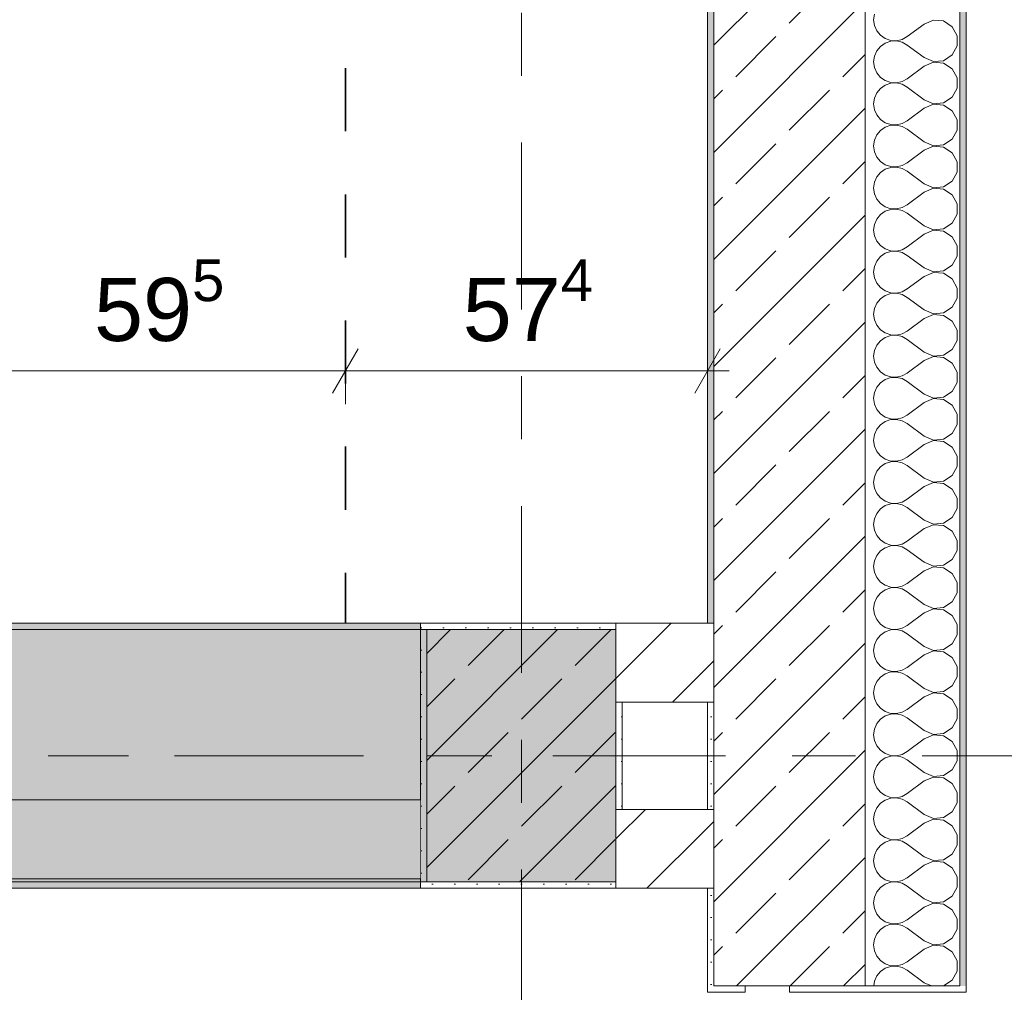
# Model space of a CAD drawing. Header units: metres. Extents: x -3.6 to 84.5, y -11 to 16.8.
# Tile 215 of 225: x 60.9 to 62.5, y 7.9 to 9.5. Entities that reach past the tile are written whole.
import ezdxf

# ---------------------------------------------------------------- set-up
doc = ezdxf.new("R2010")
doc.units = ezdxf.units.M
doc.header["$MEASUREMENT"] = 0
for name, pattern in [('Achse', [0.2, 0.1, -0.05, 0, -0.05]), ('Strichlinie doppelt', [0.546806, 0.264583, -0.105833, 0.070556, -0.105833]), ('Wipeout_Contour', [1, 0, -1])]:
    doc.linetypes.add(name, pattern=pattern)
for name, color, linetype in [('155 - Bemaßung_ Beschriftung.Ausbau - Deckenelemente', 7, 'Continuous'), ('451 - Universal.Achsen Raster', 7, 'Continuous'), ('604 - Struktur.Wand Aussen', 7, 'Continuous'), ('605 - Struktur.Wand Innen', 7, 'Continuous'), ('607 - Struktur.Stütze', 7, 'Continuous'), ('608 - Struktur.Träger', 7, 'Continuous')]:
    doc.layers.add(name, color=color, linetype=linetype)
doc.styles.add('ERSTELLTER_STIL_2', font='txt')
doc.dimstyles.new('ERSTELLTER_STIL__1', dxfattribs={"dimtxt": 0.1, "dimasz": 0.0532, "dimexe": 0.18, "dimexo": 0.0625, "dimgap": 0, "dimtad": 1, "dimtih": 1, "dimtoh": 1, "dimzin": 0, "dimdsep": 46, "dimtxsty": 'ERSTELLTER_STIL_2', "dimblk": 'ARROWHEAD_2', "dimblk1": 'ARROWHEAD_2', "dimblk2": 'ARROWHEAD_2', "dimcen": 0.09, "dimse1": 1, "dimse2": 1, "dimclrd": 7, "dimclre": 7, "dimclrt": 7, "dimazin": 0, "dimtfac": 1, "dimtdec": 4, "dimtmove": 0, "dimatfit": 3, "dimfxl": 1, "dimtolj": 1, "dimtzin": 0, "dimarcsym": 0})
pattern_1 = [(45, (0, 0), (-0.08485281, 0.08485281), []), (45, (-0.04243, 0.04243), (-0.08485281, 0.08485281), [0.09, -0.03])]
pattern_2 = [(45, (0, 0), (-0.01767767, 0.01767767), [0, -0.025])]
pattern_3 = [(45, (0, 0), (-0.06363961, 0.06363961), [])]
pattern_4 = [(0, (0, 0), (0, 0.08660254), [0, -0.05]), (0, (0.025, 0.0433), (0, 0.08660254), [0, -0.05])]

# ---------------------------------------------------------------- blocks, each defined once
blk = doc.blocks.new('*X66')
at = {"layer": '604 - Struktur.Wand Aussen', "color": 7, "linetype": 'Continuous', "lineweight": 5}
for p, q in [((62.2896, 9.4758), (62.2884, 9.4667)), ((62.2884, 9.4667), (62.2896, 9.4576)), ((62.3684, 9.46), (62.3417, 9.44)), ((62.3833, 9.4663), (62.3684, 9.46)), ((62.3995, 9.4648), (62.3833, 9.4663)), ((62.413, 9.4558), (62.3995, 9.4648)), ((62.2896, 9.4576), (62.2933, 9.4491)), ((62.2933, 9.4491), (62.2992, 9.4421)), ((62.4207, 9.4415), (62.413, 9.4558)), ((62.2992, 9.4421), (62.3068, 9.4369)), ((62.3068, 9.4298), (62.2992, 9.4246)), ((62.3068, 9.4369), (62.3155, 9.4339)), ((62.3155, 9.4328), (62.3068, 9.4298)), ((62.3155, 9.4339), (62.3247, 9.4335)), ((62.3247, 9.4332), (62.3155, 9.4328)), ((62.3247, 9.4335), (62.3336, 9.4355)), ((62.3336, 9.4311), (62.3247, 9.4332)), ((62.3336, 9.4355), (62.3417, 9.44)), ((62.3417, 9.4267), (62.3336, 9.4311)), ((62.4207, 9.4252), (62.4207, 9.4415)), ((62.2933, 9.4175), (62.2896, 9.4091)), ((62.2992, 9.4246), (62.2933, 9.4175)), ((62.3684, 9.4067), (62.3417, 9.4267)), ((62.413, 9.4109), (62.4207, 9.4252)), ((62.2896, 9.4091), (62.2884, 9.4)), ((62.2884, 9.4), (62.2896, 9.3909)), ((62.3684, 9.4067), (62.3833, 9.4004)), ((62.3833, 9.3996), (62.3684, 9.3933)), ((62.3833, 9.4004), (62.3995, 9.4019)), ((62.3995, 9.3981), (62.3833, 9.3996)), ((62.3995, 9.4019), (62.413, 9.4109)), ((62.413, 9.3891), (62.3995, 9.3981)), ((62.2896, 9.3909), (62.2933, 9.3825)), ((62.2933, 9.3825), (62.2992, 9.3754)), ((62.3684, 9.3933), (62.3417, 9.3733)), ((62.4207, 9.3748), (62.413, 9.3891)), ((62.2992, 9.3754), (62.3068, 9.3702)), ((62.3068, 9.3702), (62.3155, 9.3672)), ((62.3155, 9.3661), (62.3068, 9.3631)), ((62.3155, 9.3672), (62.3247, 9.3668)), ((62.3247, 9.3665), (62.3155, 9.3661)), ((62.3247, 9.3668), (62.3336, 9.3689)), ((62.3336, 9.3645), (62.3247, 9.3665)), ((62.3336, 9.3689), (62.3417, 9.3733)), ((62.4207, 9.3585), (62.4207, 9.3748)), ((62.2933, 9.3509), (62.2896, 9.3424)), ((62.2992, 9.3579), (62.2933, 9.3509)), ((62.3068, 9.3631), (62.2992, 9.3579)), ((62.3417, 9.36), (62.3336, 9.3645)), ((62.3684, 9.34), (62.3417, 9.36)), ((62.413, 9.3442), (62.4207, 9.3585)), ((62.2896, 9.3424), (62.2884, 9.3333)), ((62.3684, 9.34), (62.3833, 9.3337)), ((62.3833, 9.3337), (62.3995, 9.3352)), ((62.3995, 9.3352), (62.413, 9.3442)), ((62.2884, 9.3333), (62.2896, 9.3242)), ((62.2896, 9.3242), (62.2933, 9.3158)), ((62.3684, 9.3267), (62.3417, 9.3067)), ((62.3833, 9.333), (62.3684, 9.3267)), ((62.3995, 9.3314), (62.3833, 9.333)), ((62.413, 9.3224), (62.3995, 9.3314)), ((62.4207, 9.3081), (62.413, 9.3224)), ((62.2933, 9.3158), (62.2992, 9.3087)), ((62.2992, 9.3087), (62.3068, 9.3035)), ((62.3068, 9.3035), (62.3155, 9.3006)), ((62.3336, 9.3022), (62.3417, 9.3067)), ((62.4207, 9.2919), (62.4207, 9.3081)), ((62.2992, 9.2913), (62.2933, 9.2842)), ((62.3068, 9.2965), (62.2992, 9.2913)), ((62.3155, 9.2994), (62.3068, 9.2965)), ((62.3155, 9.3006), (62.3247, 9.3001)), ((62.3247, 9.2999), (62.3155, 9.2994)), ((62.3247, 9.3001), (62.3336, 9.3022)), ((62.3336, 9.2978), (62.3247, 9.2999)), ((62.3417, 9.2933), (62.3336, 9.2978)), ((62.3684, 9.2733), (62.3417, 9.2933)), ((62.413, 9.2776), (62.4207, 9.2919)), ((62.2896, 9.2758), (62.2884, 9.2667)), ((62.2933, 9.2842), (62.2896, 9.2758)), ((62.3684, 9.2733), (62.3833, 9.267)), ((62.3995, 9.2686), (62.413, 9.2776)), ((62.2884, 9.2667), (62.2896, 9.2576)), ((62.2896, 9.2576), (62.2933, 9.2491)), ((62.3684, 9.26), (62.3417, 9.24)), ((62.3833, 9.2663), (62.3684, 9.26)), ((62.3833, 9.267), (62.3995, 9.2686)), ((62.3995, 9.2648), (62.3833, 9.2663)), ((62.413, 9.2558), (62.3995, 9.2648)), ((62.2933, 9.2491), (62.2992, 9.2421)), ((62.2992, 9.2421), (62.3068, 9.2369)), ((62.4207, 9.2415), (62.413, 9.2558)), ((62.4207, 9.2252), (62.4207, 9.2415)), ((62.3068, 9.2298), (62.2992, 9.2246)), ((62.3068, 9.2369), (62.3155, 9.2339)), ((62.3155, 9.2328), (62.3068, 9.2298)), ((62.3155, 9.2339), (62.3247, 9.2335)), ((62.3247, 9.2332), (62.3155, 9.2328)), ((62.3247, 9.2335), (62.3336, 9.2355)), ((62.3336, 9.2311), (62.3247, 9.2332)), ((62.3336, 9.2355), (62.3417, 9.24)), ((62.3417, 9.2267), (62.3336, 9.2311)), ((62.3684, 9.2067), (62.3417, 9.2267)), ((62.413, 9.2109), (62.4207, 9.2252)), ((62.2933, 9.2175), (62.2896, 9.2091)), ((62.2992, 9.2246), (62.2933, 9.2175)), ((62.3995, 9.2019), (62.413, 9.2109)), ((62.2896, 9.2091), (62.2884, 9.2)), ((62.2884, 9.2), (62.2896, 9.1909)), ((62.3684, 9.2067), (62.3833, 9.2004)), ((62.3833, 9.1996), (62.3684, 9.1933)), ((62.3833, 9.2004), (62.3995, 9.2019)), ((62.3995, 9.1981), (62.3833, 9.1996)), ((62.413, 9.1891), (62.3995, 9.1981)), ((62.2896, 9.1909), (62.2933, 9.1825)), ((62.2933, 9.1825), (62.2992, 9.1754)), ((62.3684, 9.1933), (62.3417, 9.1733)), ((62.4207, 9.1748), (62.413, 9.1891)), ((62.2992, 9.1754), (62.3068, 9.1702)), ((62.3068, 9.1631), (62.2992, 9.1579)), ((62.3068, 9.1702), (62.3155, 9.1672)), ((62.3155, 9.1661), (62.3068, 9.1631)), ((62.3155, 9.1672), (62.3247, 9.1668)), ((62.3247, 9.1665), (62.3155, 9.1661)), ((62.3247, 9.1668), (62.3336, 9.1689)), ((62.3336, 9.1645), (62.3247, 9.1665)), ((62.3336, 9.1689), (62.3417, 9.1733)), ((62.3417, 9.16), (62.3336, 9.1645)), ((62.4207, 9.1585), (62.4207, 9.1748)), ((62.2933, 9.1509), (62.2896, 9.1424)), ((62.2992, 9.1579), (62.2933, 9.1509)), ((62.3684, 9.14), (62.3417, 9.16)), ((62.413, 9.1442), (62.4207, 9.1585)), ((62.2896, 9.1424), (62.2884, 9.1333)), ((62.2884, 9.1333), (62.2896, 9.1242)), ((62.3684, 9.14), (62.3833, 9.1337)), ((62.3833, 9.133), (62.3684, 9.1267)), ((62.3833, 9.1337), (62.3995, 9.1352)), ((62.3995, 9.1314), (62.3833, 9.133)), ((62.3995, 9.1352), (62.413, 9.1442)), ((62.413, 9.1224), (62.3995, 9.1314)), ((62.2896, 9.1242), (62.2933, 9.1158)), ((62.2933, 9.1158), (62.2992, 9.1087)), ((62.3684, 9.1267), (62.3417, 9.1067)), ((62.4207, 9.1081), (62.413, 9.1224)), ((62.2992, 9.1087), (62.3068, 9.1035)), ((62.3068, 9.1035), (62.3155, 9.1006)), ((62.3155, 9.1006), (62.3247, 9.1001)), ((62.3247, 9.1001), (62.3336, 9.1022)), ((62.3336, 9.1022), (62.3417, 9.1067)), ((62.4207, 9.0919), (62.4207, 9.1081)), ((62.2992, 9.0913), (62.2933, 9.0842)), ((62.3068, 9.0965), (62.2992, 9.0913)), ((62.3155, 9.0994), (62.3068, 9.0965)), ((62.3247, 9.0999), (62.3155, 9.0994)), ((62.3336, 9.0978), (62.3247, 9.0999)), ((62.3417, 9.0933), (62.3336, 9.0978)), ((62.3684, 9.0733), (62.3417, 9.0933)), ((62.413, 9.0776), (62.4207, 9.0919)), ((62.2896, 9.0758), (62.2884, 9.0667)), ((62.2933, 9.0842), (62.2896, 9.0758)), ((62.3684, 9.0733), (62.3833, 9.067)), ((62.3995, 9.0686), (62.413, 9.0776)), ((62.2884, 9.0667), (62.2896, 9.0576)), ((62.2896, 9.0576), (62.2933, 9.0491)), ((62.3684, 9.06), (62.3417, 9.04)), ((62.3833, 9.0663), (62.3684, 9.06)), ((62.3833, 9.067), (62.3995, 9.0686)), ((62.3995, 9.0648), (62.3833, 9.0663)), ((62.413, 9.0558), (62.3995, 9.0648)), ((62.4207, 9.0415), (62.413, 9.0558)), ((62.2933, 9.0491), (62.2992, 9.0421)), ((62.2992, 9.0421), (62.3068, 9.0369)), ((62.3336, 9.0355), (62.3417, 9.04)), ((62.4207, 9.0252), (62.4207, 9.0415)), ((62.2992, 9.0246), (62.2933, 9.0175)), ((62.3068, 9.0298), (62.2992, 9.0246)), ((62.3068, 9.0369), (62.3155, 9.0339)), ((62.3155, 9.0328), (62.3068, 9.0298)), ((62.3155, 9.0339), (62.3247, 9.0335)), ((62.3247, 9.0332), (62.3155, 9.0328)), ((62.3247, 9.0335), (62.3336, 9.0355)), ((62.3336, 9.0311), (62.3247, 9.0332)), ((62.3417, 9.0267), (62.3336, 9.0311)), ((62.3684, 9.0067), (62.3417, 9.0267)), ((62.413, 9.0109), (62.4207, 9.0252)), ((62.2896, 9.0091), (62.2884, 9)), ((62.2933, 9.0175), (62.2896, 9.0091)), ((62.3684, 9.0067), (62.3833, 9.0004)), ((62.3995, 9.0019), (62.413, 9.0109)), ((62.2884, 9), (62.2896, 8.9909)), ((62.3684, 8.9933), (62.3417, 8.9733)), ((62.3833, 8.9996), (62.3684, 8.9933)), ((62.3833, 9.0004), (62.3995, 9.0019)), ((62.3995, 8.9981), (62.3833, 8.9996)), ((62.413, 8.9891), (62.3995, 8.9981)), ((62.2896, 8.9909), (62.2933, 8.9825)), ((62.2933, 8.9825), (62.2992, 8.9754)), ((62.2992, 8.9754), (62.3068, 8.9702)), ((62.4207, 8.9748), (62.413, 8.9891)), ((62.3068, 8.9631), (62.2992, 8.9579)), ((62.3068, 8.9702), (62.3155, 8.9672)), ((62.3155, 8.9661), (62.3068, 8.9631)), ((62.3155, 8.9672), (62.3247, 8.9668)), ((62.3247, 8.9665), (62.3155, 8.9661)), ((62.3247, 8.9668), (62.3336, 8.9689)), ((62.3336, 8.9645), (62.3247, 8.9665)), ((62.3336, 8.9689), (62.3417, 8.9733)), ((62.3417, 8.96), (62.3336, 8.9645)), ((62.3684, 8.94), (62.3417, 8.96)), ((62.4207, 8.9585), (62.4207, 8.9748)), ((62.2933, 8.9509), (62.2896, 8.9424)), ((62.2992, 8.9579), (62.2933, 8.9509)), ((62.3995, 8.9352), (62.413, 8.9442)), ((62.413, 8.9442), (62.4207, 8.9585)), ((62.2896, 8.9424), (62.2884, 8.9333)), ((62.2884, 8.9333), (62.2896, 8.9242)), ((62.3684, 8.94), (62.3833, 8.9337)), ((62.3833, 8.933), (62.3684, 8.9267)), ((62.3833, 8.9337), (62.3995, 8.9352)), ((62.3995, 8.9314), (62.3833, 8.933)), ((62.413, 8.9224), (62.3995, 8.9314)), ((62.2896, 8.9242), (62.2933, 8.9158)), ((62.2933, 8.9158), (62.2992, 8.9087)), ((62.3684, 8.9267), (62.3417, 8.9067)), ((62.4207, 8.9081), (62.413, 8.9224)), ((62.2992, 8.9087), (62.3068, 8.9035)), ((62.3068, 8.9035), (62.3155, 8.9006)), ((62.3155, 8.8994), (62.3068, 8.8965)), ((62.3155, 8.9006), (62.3247, 8.9001)), ((62.3247, 8.8999), (62.3155, 8.8994)), ((62.3247, 8.9001), (62.3336, 8.9022)), ((62.3336, 8.8978), (62.3247, 8.8999)), ((62.3336, 8.9022), (62.3417, 8.9067)), ((62.3417, 8.8933), (62.3336, 8.8978)), ((62.4207, 8.8919), (62.4207, 8.9081)), ((62.2933, 8.8842), (62.2896, 8.8758)), ((62.2992, 8.8913), (62.2933, 8.8842)), ((62.3068, 8.8965), (62.2992, 8.8913)), ((62.3684, 8.8733), (62.3417, 8.8933)), ((62.413, 8.8776), (62.4207, 8.8919)), ((62.2896, 8.8758), (62.2884, 8.8667)), ((62.2884, 8.8667), (62.2896, 8.8576)), ((62.3684, 8.8733), (62.3833, 8.867)), ((62.3833, 8.8663), (62.3684, 8.86)), ((62.3833, 8.867), (62.3995, 8.8686)), ((62.3995, 8.8648), (62.3833, 8.8663)), ((62.3995, 8.8686), (62.413, 8.8776)), ((62.2896, 8.8576), (62.2933, 8.8491)), ((62.3684, 8.86), (62.3417, 8.84)), ((62.413, 8.8558), (62.3995, 8.8648)), ((62.4207, 8.8415), (62.413, 8.8558)), ((62.2933, 8.8491), (62.2992, 8.8421)), ((62.2992, 8.8421), (62.3068, 8.8369)), ((62.3068, 8.8369), (62.3155, 8.8339)), ((62.3247, 8.8335), (62.3336, 8.8355)), ((62.3336, 8.8355), (62.3417, 8.84)), ((62.4207, 8.8252), (62.4207, 8.8415)), ((62.2992, 8.8246), (62.2933, 8.8175)), ((62.3068, 8.8298), (62.2992, 8.8246)), ((62.3155, 8.8328), (62.3068, 8.8298)), ((62.3155, 8.8339), (62.3247, 8.8335)), ((62.3247, 8.8332), (62.3155, 8.8328)), ((62.3336, 8.8311), (62.3247, 8.8332)), ((62.3417, 8.8267), (62.3336, 8.8311)), ((62.3684, 8.8067), (62.3417, 8.8267)), ((62.413, 8.8109), (62.4207, 8.8252)), ((62.2896, 8.8091), (62.2884, 8.8)), ((62.2933, 8.8175), (62.2896, 8.8091)), ((62.3684, 8.8067), (62.3833, 8.8004)), ((62.3995, 8.8019), (62.413, 8.8109)), ((62.2884, 8.8), (62.2896, 8.7909)), ((62.2896, 8.7909), (62.2933, 8.7825)), ((62.3684, 8.7933), (62.3417, 8.7733)), ((62.3833, 8.7996), (62.3684, 8.7933)), ((62.3833, 8.8004), (62.3995, 8.8019)), ((62.3995, 8.7981), (62.3833, 8.7996)), ((62.413, 8.7891), (62.3995, 8.7981)), ((62.4207, 8.7748), (62.413, 8.7891)), ((62.2933, 8.7825), (62.2992, 8.7754)), ((62.2992, 8.7754), (62.3068, 8.7702)), ((62.3336, 8.7689), (62.3417, 8.7733)), ((62.4207, 8.7585), (62.4207, 8.7748)), ((62.2992, 8.7579), (62.2933, 8.7509)), ((62.3068, 8.7631), (62.2992, 8.7579)), ((62.3068, 8.7702), (62.3155, 8.7672)), ((62.3155, 8.7661), (62.3068, 8.7631)), ((62.3155, 8.7672), (62.3247, 8.7668)), ((62.3247, 8.7665), (62.3155, 8.7661)), ((62.3247, 8.7668), (62.3336, 8.7689)), ((62.3336, 8.7645), (62.3247, 8.7665)), ((62.3417, 8.76), (62.3336, 8.7645)), ((62.3684, 8.74), (62.3417, 8.76)), ((62.413, 8.7442), (62.4207, 8.7585)), ((62.2896, 8.7424), (62.2884, 8.7333)), ((62.2933, 8.7509), (62.2896, 8.7424)), ((62.3995, 8.7352), (62.413, 8.7442)), ((62.2884, 8.7333), (62.2896, 8.7242)), ((62.3684, 8.7267), (62.3417, 8.7067)), ((62.3684, 8.74), (62.3833, 8.7337)), ((62.3833, 8.733), (62.3684, 8.7267)), ((62.3833, 8.7337), (62.3995, 8.7352)), ((62.3995, 8.7314), (62.3833, 8.733)), ((62.413, 8.7224), (62.3995, 8.7314)), ((62.2896, 8.7242), (62.2933, 8.7158)), ((62.2933, 8.7158), (62.2992, 8.7087)), ((62.4207, 8.7081), (62.413, 8.7224)), ((62.2992, 8.7087), (62.3068, 8.7035)), ((62.3068, 8.6965), (62.2992, 8.6913)), ((62.3068, 8.7035), (62.3155, 8.7006)), ((62.3155, 8.6994), (62.3068, 8.6965)), ((62.3155, 8.7006), (62.3247, 8.7001)), ((62.3247, 8.6999), (62.3155, 8.6994)), ((62.3247, 8.7001), (62.3336, 8.7022)), ((62.3336, 8.6978), (62.3247, 8.6999)), ((62.3336, 8.7022), (62.3417, 8.7067)), ((62.3417, 8.6933), (62.3336, 8.6978)), ((62.4207, 8.6919), (62.4207, 8.7081)), ((62.2933, 8.6842), (62.2896, 8.6758)), ((62.2992, 8.6913), (62.2933, 8.6842)), ((62.3684, 8.6733), (62.3417, 8.6933)), ((62.413, 8.6776), (62.4207, 8.6919)), ((62.2896, 8.6758), (62.2884, 8.6667)), ((62.2884, 8.6667), (62.2896, 8.6576)), ((62.3684, 8.6733), (62.3833, 8.667)), ((62.3833, 8.6663), (62.3684, 8.66)), ((62.3833, 8.667), (62.3995, 8.6686)), ((62.3995, 8.6648), (62.3833, 8.6663)), ((62.3995, 8.6686), (62.413, 8.6776)), ((62.413, 8.6558), (62.3995, 8.6648)), ((62.2896, 8.6576), (62.2933, 8.6491)), ((62.2933, 8.6491), (62.2992, 8.6421)), ((62.3684, 8.66), (62.3417, 8.64)), ((62.4207, 8.6415), (62.413, 8.6558)), ((62.2992, 8.6421), (62.3068, 8.6369)), ((62.3068, 8.6369), (62.3155, 8.6339)), ((62.3155, 8.6328), (62.3068, 8.6298)), ((62.3155, 8.6339), (62.3247, 8.6335)), ((62.3247, 8.6332), (62.3155, 8.6328)), ((62.3247, 8.6335), (62.3336, 8.6355)), ((62.3336, 8.6311), (62.3247, 8.6332)), ((62.3336, 8.6355), (62.3417, 8.64)), ((62.4207, 8.6252), (62.4207, 8.6415)), ((62.2933, 8.6175), (62.2896, 8.6091)), ((62.2992, 8.6246), (62.2933, 8.6175)), ((62.3068, 8.6298), (62.2992, 8.6246)), ((62.3417, 8.6267), (62.3336, 8.6311)), ((62.3684, 8.6067), (62.3417, 8.6267)), ((62.413, 8.6109), (62.4207, 8.6252)), ((62.2896, 8.6091), (62.2884, 8.6)), ((62.3684, 8.6067), (62.3833, 8.6004)), ((62.3833, 8.6004), (62.3995, 8.6019)), ((62.3995, 8.6019), (62.413, 8.6109)), ((62.2884, 8.6), (62.2896, 8.5909)), ((62.2896, 8.5909), (62.2933, 8.5825)), ((62.3684, 8.5933), (62.3417, 8.5733)), ((62.3833, 8.5996), (62.3684, 8.5933)), ((62.3995, 8.5981), (62.3833, 8.5996)), ((62.413, 8.5891), (62.3995, 8.5981)), ((62.4207, 8.5748), (62.413, 8.5891)), ((62.2933, 8.5825), (62.2992, 8.5754)), ((62.2992, 8.5754), (62.3068, 8.5702)), ((62.3068, 8.5702), (62.3155, 8.5672)), ((62.3336, 8.5689), (62.3417, 8.5733)), ((62.4207, 8.5585), (62.4207, 8.5748)), ((62.2992, 8.5579), (62.2933, 8.5509)), ((62.3068, 8.5631), (62.2992, 8.5579)), ((62.3155, 8.5661), (62.3068, 8.5631)), ((62.3155, 8.5672), (62.3247, 8.5668)), ((62.3247, 8.5665), (62.3155, 8.5661)), ((62.3247, 8.5668), (62.3336, 8.5689)), ((62.3336, 8.5645), (62.3247, 8.5665)), ((62.3417, 8.56), (62.3336, 8.5645)), ((62.3684, 8.54), (62.3417, 8.56)), ((62.413, 8.5442), (62.4207, 8.5585)), ((62.2896, 8.5424), (62.2884, 8.5333)), ((62.2933, 8.5509), (62.2896, 8.5424)), ((62.3684, 8.54), (62.3833, 8.5337)), ((62.3995, 8.5352), (62.413, 8.5442)), ((62.2884, 8.5333), (62.2896, 8.5242)), ((62.2896, 8.5242), (62.2933, 8.5158)), ((62.3684, 8.5267), (62.3417, 8.5067)), ((62.3833, 8.533), (62.3684, 8.5267)), ((62.3833, 8.5337), (62.3995, 8.5352)), ((62.3995, 8.5314), (62.3833, 8.533)), ((62.413, 8.5224), (62.3995, 8.5314)), ((62.2933, 8.5158), (62.2992, 8.5087)), ((62.2992, 8.5087), (62.3068, 8.5035)), ((62.4207, 8.5081), (62.413, 8.5224)), ((62.4207, 8.4919), (62.4207, 8.5081)), ((62.3068, 8.4965), (62.2992, 8.4913)), ((62.3068, 8.5035), (62.3155, 8.5006)), ((62.3155, 8.4994), (62.3068, 8.4965)), ((62.3155, 8.5006), (62.3247, 8.5001)), ((62.3247, 8.4999), (62.3155, 8.4994)), ((62.3247, 8.5001), (62.3336, 8.5022)), ((62.3336, 8.4978), (62.3247, 8.4999)), ((62.3336, 8.5022), (62.3417, 8.5067)), ((62.3417, 8.4933), (62.3336, 8.4978)), ((62.3684, 8.4733), (62.3417, 8.4933)), ((62.413, 8.4776), (62.4207, 8.4919)), ((62.2933, 8.4842), (62.2896, 8.4758)), ((62.2992, 8.4913), (62.2933, 8.4842)), ((62.3995, 8.4686), (62.413, 8.4776)), ((62.2896, 8.4758), (62.2884, 8.4667)), ((62.2884, 8.4667), (62.2896, 8.4576)), ((62.3684, 8.4733), (62.3833, 8.467)), ((62.3833, 8.4663), (62.3684, 8.46)), ((62.3833, 8.467), (62.3995, 8.4686)), ((62.3995, 8.4648), (62.3833, 8.4663)), ((62.413, 8.4558), (62.3995, 8.4648)), ((62.2896, 8.4576), (62.2933, 8.4491)), ((62.2933, 8.4491), (62.2992, 8.4421)), ((62.3684, 8.46), (62.3417, 8.44)), ((62.4207, 8.4415), (62.413, 8.4558)), ((62.2992, 8.4421), (62.3068, 8.4369)), ((62.3068, 8.4298), (62.2992, 8.4246)), ((62.3068, 8.4369), (62.3155, 8.4339)), ((62.3155, 8.4328), (62.3068, 8.4298)), ((62.3155, 8.4339), (62.3247, 8.4335)), ((62.3247, 8.4332), (62.3155, 8.4328)), ((62.3247, 8.4335), (62.3336, 8.4355)), ((62.3336, 8.4311), (62.3247, 8.4332)), ((62.3336, 8.4355), (62.3417, 8.44)), ((62.3417, 8.4267), (62.3336, 8.4311)), ((62.4207, 8.4252), (62.4207, 8.4415)), ((62.2933, 8.4175), (62.2896, 8.4091)), ((62.2992, 8.4246), (62.2933, 8.4175)), ((62.3684, 8.4067), (62.3417, 8.4267)), ((62.413, 8.4109), (62.4207, 8.4252)), ((62.2896, 8.4091), (62.2884, 8.4)), ((62.2884, 8.4), (62.2896, 8.3909)), ((62.3684, 8.4067), (62.3833, 8.4004)), ((62.3833, 8.3996), (62.3684, 8.3933)), ((62.3833, 8.4004), (62.3995, 8.4019)), ((62.3995, 8.3981), (62.3833, 8.3996)), ((62.3995, 8.4019), (62.413, 8.4109)), ((62.413, 8.3891), (62.3995, 8.3981)), ((62.2896, 8.3909), (62.2933, 8.3825)), ((62.2933, 8.3825), (62.2992, 8.3754)), ((62.3684, 8.3933), (62.3417, 8.3733)), ((62.4207, 8.3748), (62.413, 8.3891)), ((62.2992, 8.3754), (62.3068, 8.3702)), ((62.3068, 8.3702), (62.3155, 8.3672)), ((62.3155, 8.3672), (62.3247, 8.3668)), ((62.3247, 8.3668), (62.3336, 8.3689)), ((62.3336, 8.3689), (62.3417, 8.3733)), ((62.4207, 8.3585), (62.4207, 8.3748)), ((62.2992, 8.3579), (62.2933, 8.3509)), ((62.3068, 8.3631), (62.2992, 8.3579)), ((62.3155, 8.3661), (62.3068, 8.3631)), ((62.3247, 8.3665), (62.3155, 8.3661)), ((62.3336, 8.3645), (62.3247, 8.3665)), ((62.3417, 8.36), (62.3336, 8.3645)), ((62.3684, 8.34), (62.3417, 8.36)), ((62.413, 8.3442), (62.4207, 8.3585)), ((62.2896, 8.3424), (62.2884, 8.3333)), ((62.2933, 8.3509), (62.2896, 8.3424)), ((62.3684, 8.34), (62.3833, 8.3337)), ((62.3995, 8.3352), (62.413, 8.3442)), ((62.2884, 8.3333), (62.2896, 8.3242)), ((62.2896, 8.3242), (62.2933, 8.3158)), ((62.3684, 8.3267), (62.3417, 8.3067)), ((62.3833, 8.333), (62.3684, 8.3267)), ((62.3833, 8.3337), (62.3995, 8.3352)), ((62.3995, 8.3314), (62.3833, 8.333)), ((62.413, 8.3224), (62.3995, 8.3314)), ((62.4207, 8.3081), (62.413, 8.3224)), ((62.2933, 8.3158), (62.2992, 8.3087)), ((62.2992, 8.3087), (62.3068, 8.3035)), ((62.3336, 8.3022), (62.3417, 8.3067)), ((62.4207, 8.2919), (62.4207, 8.3081)), ((62.2992, 8.2913), (62.2933, 8.2842)), ((62.3068, 8.2965), (62.2992, 8.2913)), ((62.3068, 8.3035), (62.3155, 8.3006)), ((62.3155, 8.2994), (62.3068, 8.2965)), ((62.3155, 8.3006), (62.3247, 8.3001)), ((62.3247, 8.2999), (62.3155, 8.2994)), ((62.3247, 8.3001), (62.3336, 8.3022)), ((62.3336, 8.2978), (62.3247, 8.2999)), ((62.3417, 8.2933), (62.3336, 8.2978)), ((62.3684, 8.2733), (62.3417, 8.2933)), ((62.413, 8.2776), (62.4207, 8.2919)), ((62.2896, 8.2758), (62.2884, 8.2667)), ((62.2933, 8.2842), (62.2896, 8.2758)), ((62.3684, 8.2733), (62.3833, 8.267)), ((62.3995, 8.2686), (62.413, 8.2776)), ((62.2884, 8.2667), (62.2896, 8.2576)), ((62.2896, 8.2576), (62.2933, 8.2491)), ((62.3684, 8.26), (62.3417, 8.24)), ((62.3833, 8.2663), (62.3684, 8.26)), ((62.3833, 8.267), (62.3995, 8.2686)), ((62.3995, 8.2648), (62.3833, 8.2663)), ((62.413, 8.2558), (62.3995, 8.2648)), ((62.2933, 8.2491), (62.2992, 8.2421)), ((62.2992, 8.2421), (62.3068, 8.2369)), ((62.4207, 8.2415), (62.413, 8.2558)), ((62.3068, 8.2298), (62.2992, 8.2246)), ((62.3068, 8.2369), (62.3155, 8.2339)), ((62.3155, 8.2328), (62.3068, 8.2298)), ((62.3155, 8.2339), (62.3247, 8.2335)), ((62.3247, 8.2332), (62.3155, 8.2328)), ((62.3247, 8.2335), (62.3336, 8.2355)), ((62.3336, 8.2311), (62.3247, 8.2332)), ((62.3336, 8.2355), (62.3417, 8.24)), ((62.3417, 8.2267), (62.3336, 8.2311)), ((62.3684, 8.2067), (62.3417, 8.2267)), ((62.4207, 8.2252), (62.4207, 8.2415)), ((62.2933, 8.2175), (62.2896, 8.2091)), ((62.2992, 8.2246), (62.2933, 8.2175)), ((62.3995, 8.2019), (62.413, 8.2109)), ((62.413, 8.2109), (62.4207, 8.2252)), ((62.2896, 8.2091), (62.2884, 8.2)), ((62.2884, 8.2), (62.2896, 8.1909)), ((62.3684, 8.2067), (62.3833, 8.2004)), ((62.3833, 8.1996), (62.3684, 8.1933)), ((62.3833, 8.2004), (62.3995, 8.2019)), ((62.3995, 8.1981), (62.3833, 8.1996)), ((62.413, 8.1891), (62.3995, 8.1981)), ((62.2896, 8.1909), (62.2933, 8.1825)), ((62.2933, 8.1825), (62.2992, 8.1754)), ((62.3684, 8.1933), (62.3417, 8.1733)), ((62.4207, 8.1748), (62.413, 8.1891)), ((62.2992, 8.1754), (62.3068, 8.1702)), ((62.3068, 8.1702), (62.3155, 8.1672)), ((62.3155, 8.1661), (62.3068, 8.1631)), ((62.3155, 8.1672), (62.3247, 8.1668)), ((62.3247, 8.1665), (62.3155, 8.1661)), ((62.3247, 8.1668), (62.3336, 8.1689)), ((62.3336, 8.1645), (62.3247, 8.1665)), ((62.3336, 8.1689), (62.3417, 8.1733)), ((62.3417, 8.16), (62.3336, 8.1645)), ((62.4207, 8.1585), (62.4207, 8.1748)), ((62.2933, 8.1509), (62.2896, 8.1424)), ((62.2992, 8.1579), (62.2933, 8.1509)), ((62.3068, 8.1631), (62.2992, 8.1579)), ((62.3684, 8.14), (62.3417, 8.16)), ((62.413, 8.1442), (62.4207, 8.1585)), ((62.2896, 8.1424), (62.2884, 8.1333)), ((62.2884, 8.1333), (62.2896, 8.1242)), ((62.3684, 8.14), (62.3833, 8.1337)), ((62.3833, 8.133), (62.3684, 8.1267)), ((62.3833, 8.1337), (62.3995, 8.1352)), ((62.3995, 8.1314), (62.3833, 8.133)), ((62.3995, 8.1352), (62.413, 8.1442)), ((62.2896, 8.1242), (62.2933, 8.1158)), ((62.3684, 8.1267), (62.3417, 8.1067)), ((62.413, 8.1224), (62.3995, 8.1314)), ((62.4207, 8.1081), (62.413, 8.1224)), ((62.2933, 8.1158), (62.2992, 8.1087)), ((62.2992, 8.1087), (62.3068, 8.1035)), ((62.3068, 8.1035), (62.3155, 8.1006)), ((62.3247, 8.1001), (62.3336, 8.1022)), ((62.3336, 8.1022), (62.3417, 8.1067)), ((62.4207, 8.0919), (62.4207, 8.1081)), ((62.2992, 8.0913), (62.2933, 8.0842)), ((62.3068, 8.0965), (62.2992, 8.0913)), ((62.3155, 8.0994), (62.3068, 8.0965)), ((62.3155, 8.1006), (62.3247, 8.1001)), ((62.3247, 8.0999), (62.3155, 8.0994)), ((62.3336, 8.0978), (62.3247, 8.0999)), ((62.3417, 8.0933), (62.3336, 8.0978)), ((62.3684, 8.0733), (62.3417, 8.0933)), ((62.413, 8.0776), (62.4207, 8.0919)), ((62.2896, 8.0758), (62.2884, 8.0667)), ((62.2933, 8.0842), (62.2896, 8.0758)), ((62.3684, 8.0733), (62.3833, 8.067)), ((62.3995, 8.0686), (62.413, 8.0776)), ((62.2884, 8.0667), (62.2896, 8.0576)), ((62.2896, 8.0576), (62.2933, 8.0491)), ((62.3684, 8.06), (62.3417, 8.04)), ((62.3833, 8.0663), (62.3684, 8.06)), ((62.3833, 8.067), (62.3995, 8.0686)), ((62.3995, 8.0648), (62.3833, 8.0663)), ((62.413, 8.0558), (62.3995, 8.0648)), ((62.4207, 8.0415), (62.413, 8.0558)), ((62.2933, 8.0491), (62.2992, 8.0421)), ((62.2992, 8.0421), (62.3068, 8.0369)), ((62.3336, 8.0355), (62.3417, 8.04)), ((62.4207, 8.0252), (62.4207, 8.0415)), ((62.2992, 8.0246), (62.2933, 8.0175)), ((62.3068, 8.0298), (62.2992, 8.0246)), ((62.3068, 8.0369), (62.3155, 8.0339)), ((62.3155, 8.0328), (62.3068, 8.0298)), ((62.3155, 8.0339), (62.3247, 8.0335)), ((62.3247, 8.0332), (62.3155, 8.0328)), ((62.3247, 8.0335), (62.3336, 8.0355)), ((62.3336, 8.0311), (62.3247, 8.0332)), ((62.3417, 8.0267), (62.3336, 8.0311)), ((62.3684, 8.0067), (62.3417, 8.0267)), ((62.413, 8.0109), (62.4207, 8.0252)), ((62.2896, 8.0091), (62.2884, 8)), ((62.2933, 8.0175), (62.2896, 8.0091)), ((62.3995, 8.0019), (62.413, 8.0109)), ((62.2884, 8), (62.2896, 7.9909)), ((62.3684, 7.9933), (62.3417, 7.9733)), ((62.3684, 8.0067), (62.3833, 8.0004)), ((62.3833, 7.9996), (62.3684, 7.9933)), ((62.3833, 8.0004), (62.3995, 8.0019)), ((62.3995, 7.9981), (62.3833, 7.9996)), ((62.413, 7.9891), (62.3995, 7.9981)), ((62.2896, 7.9909), (62.2933, 7.9825)), ((62.2933, 7.9825), (62.2992, 7.9754)), ((62.4207, 7.9748), (62.413, 7.9891)), ((62.2992, 7.9754), (62.3068, 7.9702)), ((62.3068, 7.9631), (62.2992, 7.9579)), ((62.3068, 7.9702), (62.3155, 7.9672)), ((62.3155, 7.9661), (62.3068, 7.9631)), ((62.3155, 7.9672), (62.3247, 7.9668)), ((62.3247, 7.9665), (62.3155, 7.9661)), ((62.3247, 7.9668), (62.3336, 7.9689)), ((62.3336, 7.9645), (62.3247, 7.9665)), ((62.3336, 7.9689), (62.3417, 7.9733)), ((62.3417, 7.96), (62.3336, 7.9645)), ((62.4207, 7.9585), (62.4207, 7.9748)), ((62.2933, 7.9509), (62.2896, 7.9424)), ((62.2992, 7.9579), (62.2933, 7.9509)), ((62.3684, 7.94), (62.3417, 7.96)), ((62.413, 7.9442), (62.4207, 7.9585)), ((62.2896, 7.9424), (62.2886, 7.935)), ((62.3684, 7.94), (62.3803, 7.935)), ((62.3969, 7.935), (62.3995, 7.9352)), ((62.3995, 7.9352), (62.413, 7.9442))]:
    blk.add_line(p, q, dxfattribs=at)
blk = doc.blocks.new('*D171')
at = {"layer": '155 - Bemaßung_ Beschriftung.Ausbau - Deckenelemente', "color": 7, "linetype": 'Continuous', "lineweight": 5}
for p, q in [((60.856, 8.8575), (60.856, 8.9625)), ((61.451, 8.8575), (61.451, 8.9625)), ((60.8762, 8.945), (60.8358, 8.875)), ((61.4712, 8.945), (61.4308, 8.875)), ((60.856, 8.91), (61.451, 8.91))]:
    blk.add_line(p, q, dxfattribs=at)
at = {"layer": '155 - Bemaßung_ Beschriftung.Ausbau - Deckenelemente', "color": 7, "lineweight": 5, "insert": (61.0526, 8.9283), "char_height": 0.1, "attachment_point": 7, "style": 'ERSTELLTER_STIL_2'}
blk.add_mtext('\\A1;{\\pql;\\fArial|b0|i0|c0|p38;59\\fArial|b0|i0|c0|p38;\\A1{\\H.66x;\\S5^  ;}}', dxfattribs=at)
blk = doc.blocks.new('ARROWHEAD_2')
at = {"color": 0, "linetype": 'Continuous', "lineweight": 0}
for p, q in [((-0.378, -0.655), (0.378, 0.655)), ((0, 0), (-1, 0))]:
    blk.add_line(p, q, dxfattribs=at)
blk = doc.blocks.new('*D172')
at = {"layer": '155 - Bemaßung_ Beschriftung.Ausbau - Deckenelemente', "color": 7, "linetype": 'Continuous', "lineweight": 5}
for p, q in [((61.451, 8.8575), (61.451, 8.9625)), ((62.025, 8.8575), (62.025, 8.9625)), ((61.4712, 8.945), (61.4308, 8.875)), ((62.0048, 8.875), (62.0452, 8.945)), ((61.451, 8.91), (62.025, 8.91)), ((62.025, 8.91), (62.0593, 8.91))]:
    blk.add_line(p, q, dxfattribs=at)
at = {"layer": '155 - Bemaßung_ Beschriftung.Ausbau - Deckenelemente', "color": 7, "lineweight": 5, "insert": (61.6371, 8.9283), "char_height": 0.1, "attachment_point": 7, "style": 'ERSTELLTER_STIL_2'}
blk.add_mtext('\\A1;{\\pql;\\fArial|b0|i0|c0|p38;57\\fArial|b0|i0|c0|p38;\\A1{\\H.66x;\\S4^  ;}}', dxfattribs=at)

msp = doc.modelspace()

# ---------------------------------------------------------------- hatches: boundary and pattern name
at = {"layer": '604 - Struktur.Wand Aussen', "linetype": 'Continuous', "lineweight": 0, "true_color": 0x000000}
h = msp.add_hatch(dxfattribs=at)
h.set_pattern_fill('Verputz_0001', color=18, style=0, pattern_type=2)
h.set_pattern_definition(pattern_4)
h.paths.add_polyline_path([(62.425, 7.935), (62.435, 7.935), (62.435, 13.845), (62.425, 13.845)])
h = msp.add_hatch(dxfattribs=at)
h.set_pattern_fill('Gips_0001', color=18, style=0, pattern_type=2)
h.set_pattern_definition(pattern_2)
h.paths.add_polyline_path([(62.025, 7.925), (62.085, 7.925), (62.085, 7.935), (62.035, 7.935), (62.025, 7.935)])
h = msp.add_hatch(dxfattribs=at)
h.set_pattern_fill('Verputz_0001', color=18, style=0, pattern_type=2)
h.set_pattern_definition(pattern_4)
h.paths.add_polyline_path([(62.435, 7.935), (62.425, 7.935), (62.155, 7.935), (62.155, 7.925), (62.435, 7.925)])
at = {"layer": '607 - Struktur.Stütze', "linetype": 'Continuous', "lineweight": 0, "true_color": 0x000000}
h = msp.add_hatch(dxfattribs=at)
h.set_pattern_fill('Gips_0001', color=18, style=0, pattern_type=2)
h.set_pattern_definition(pattern_2)
h.paths.add_polyline_path([(61.57, 8.09), (61.88, 8.09), (61.88, 8.1), (61.58, 8.1), (61.58, 8.5), (61.88, 8.5), (61.88, 8.51), (61.57, 8.51)])
h = msp.add_hatch(dxfattribs=at)
h.set_pattern_fill('Beton__Stahlbeton_0001', color=18, style=0, pattern_type=2)
h.set_pattern_definition(pattern_1)
h.paths.add_polyline_path([(61.58, 8.1), (61.88, 8.1), (61.88, 8.5), (61.58, 8.5)])
h = msp.add_hatch(dxfattribs=at)
h.set_pattern_fill('Gips_0001', color=18, style=0, pattern_type=2)
h.set_pattern_definition(pattern_2)
h.paths.add_polyline_path([(61.89, 8.385), (61.88, 8.385), (61.88, 8.215), (61.89, 8.215)])
at = {"layer": '608 - Struktur.Träger', "linetype": 'Continuous', "lineweight": 0, "true_color": 0x000000}
h = msp.add_hatch(dxfattribs=at)
h.set_pattern_fill('Gips_0001', color=18, style=0, pattern_type=2)
h.set_pattern_definition(pattern_2)
h.paths.add_polyline_path([(58.195, 8.5), (61.57, 8.5), (61.57, 8.51), (58.195, 8.51)])

# ---------------------------------------------------------------- linework, layer by layer
at = {"layer": '155 - Bemaßung_ Beschriftung.Ausbau - Deckenelemente', "color": 7, "linetype": 'Achse', "lineweight": 35}
msp.add_line((61.451, 12.99), (61.451, 8.51), dxfattribs=at)
at = {"layer": '451 - Universal.Achsen Raster', "color": 160, "linetype": 'Strichlinie doppelt', "lineweight": 9, "true_color": 0x3232ff}
for p, q in [((61.73, -10.585), (61.73, 16.355)), ((64.935, 8.3), (-3.175, 8.3))]:
    msp.add_line(p, q, dxfattribs=at)
at = {"layer": '604 - Struktur.Wand Aussen', "color": 7, "linetype": 'Continuous', "lineweight": 5}
for p, q in [((62.425, 7.935), (62.425, 13.705)), ((62.025, 7.935), (62.025, 7.925)), ((62.085, 7.935), (62.085, 7.925)), ((62.155, 7.935), (62.155, 7.925)), ((62.425, 7.935), (62.155, 7.935)), ((62.435, 7.935), (62.435, 7.925)), ((62.085, 7.925), (62.025, 7.925)), ((62.155, 7.925), (62.435, 7.925))]:
    msp.add_line(p, q, dxfattribs=at)
at = {"layer": '604 - Struktur.Wand Aussen', "color": 7, "linetype": 'Continuous', "lineweight": 13}
for p, q in [((62.275, 7.935), (62.275, 13.455)), ((62.035, 7.935), (62.085, 7.935)), ((62.155, 7.935), (62.085, 7.935))]:
    msp.add_line(p, q, dxfattribs=at)
at = {"layer": '604 - Struktur.Wand Aussen', "color": 7, "linetype": 'Continuous', "lineweight": 5, "flags": 128}
msp.add_lwpolyline([(62.435, 7.935), (62.435, 13.845)], dxfattribs=at)
at = {"layer": '607 - Struktur.Stütze', "color": 7, "linetype": 'Continuous', "lineweight": 5, "flags": 128}
for points in [[(61.88, 8.51), (61.57, 8.51), (61.57, 8.09), (61.88, 8.09)], [(61.89, 8.215), (61.89, 8.385)]]:
    msp.add_lwpolyline(points, dxfattribs=at)
at = {"layer": '607 - Struktur.Stütze', "color": 7, "linetype": 'Continuous', "lineweight": 13, "flags": 128}
msp.add_lwpolyline([(61.58, 8.1), (61.88, 8.1), (61.88, 8.5), (61.58, 8.5)], close=True, dxfattribs=at)
at = {"layer": '608 - Struktur.Träger', "color": 7, "linetype": 'Continuous', "lineweight": 5}
for p, q in [((61.57, 8.51), (58.195, 8.51)), ((61.57, 8.51), (61.57, 8.5)), ((61.57, 8.09), (54.69, 8.09))]:
    msp.add_line(p, q, dxfattribs=at)
at = {"layer": '608 - Struktur.Träger', "color": 7, "linetype": 'Continuous', "lineweight": 13}
msp.add_line((61.57, 8.5), (58.195, 8.5), dxfattribs=at)
at = {"layer": '608 - Struktur.Träger', "color": 7, "linetype": 'Achse', "lineweight": 9}
msp.add_line((0.38, 8.3), (61.88, 8.3), dxfattribs=at)

# ---------------------------------------------------------------- block references
at = {"layer": '604 - Struktur.Wand Aussen', "color": 7, "lineweight": 18}
msp.add_blockref('*X66', (0, 0), dxfattribs=at)

# ---------------------------------------------------------------- dimensions: what is measured, and where the dimension line sits
at = {"layer": '155 - Bemaßung_ Beschriftung.Ausbau - Deckenelemente', "color": 7, "linetype": 'Continuous', "lineweight": 5}
dim = msp.add_linear_dim(base=(61.451025, 8.9099822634), p1=(60.856025, 8.5099826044), p2=(61.451025, 8.5099826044), dimstyle='ERSTELLTER_STIL__1', dxfattribs=at)
dim.commit()
dim.dimension.update_dxf_attribs({"geometry": '*D171', "text_midpoint": (61.2638912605, 8.9799822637), "dimtype": 160})

# ---------------------------------------------------------------- wipeouts: each hides what was drawn before it
at = {"color": 254, "linetype": 'Wipeout_Contour', "lineweight": 0, "ltscale": 250.418171}
msp.add_wipeout([(62.025, 8.51), (62.025, 8.385), (62.035, 8.385), (62.035, 8.51)], dxfattribs=at).dxf.layer = '605 - Struktur.Wand Innen'
at = {"color": 254, "linetype": 'Wipeout_Contour', "lineweight": 0, "ltscale": 250.26169}
msp.add_wipeout([(62.025, 8.215), (62.025, 8.09), (62.035, 8.09), (62.035, 8.215)], dxfattribs=at).dxf.layer = '605 - Struktur.Wand Innen'

# ---------------------------------------------------------------- next in the draw order: hatches: boundary and pattern name
at = {"layer": '604 - Struktur.Wand Aussen', "linetype": 'Continuous', "lineweight": 0, "true_color": 0x000000}
h = msp.add_hatch(dxfattribs=at)
h.set_pattern_fill('Beton__Stahlbeton_0001', color=18, style=0, pattern_type=2)
h.set_pattern_definition(pattern_1)
h.paths.add_polyline_path([(62.035, 7.935), (62.085, 7.935), (62.155, 7.935), (62.275, 7.935), (62.275, 13.455), (62.035, 13.455)])
at = {"layer": '605 - Struktur.Wand Innen', "linetype": 'Continuous', "lineweight": 0, "true_color": 0x000000}
h = msp.add_hatch(dxfattribs=at)
h.set_pattern_fill('MW_Ziegel_0001', color=18, style=0, pattern_type=2)
h.set_pattern_definition(pattern_3)
h.paths.add_polyline_path([(62.025, 8.51), (62.025, 8.385), (62.035, 8.385), (62.035, 8.51)])
h = msp.add_hatch(dxfattribs=at)
h.set_pattern_fill('MW_Ziegel_0001', color=18, style=0, pattern_type=2)
h.set_pattern_definition(pattern_3)
h.paths.add_polyline_path([(62.025, 8.215), (62.025, 8.09), (62.035, 8.09), (62.035, 8.215)])

# ---------------------------------------------------------------- next in the draw order: linework, layer by layer
at = {"layer": '604 - Struktur.Wand Aussen', "color": 7, "linetype": 'Continuous', "lineweight": 13}
for p, q in [((62.035, 12.99), (62.035, 8.51)), ((62.035, 8.385), (62.035, 8.51)), ((62.035, 8.385), (62.035, 8.51)), ((62.035, 8.385), (62.035, 8.215)), ((62.035, 8.09), (62.035, 8.215)), ((62.035, 8.09), (62.035, 8.215)), ((62.035, 8.09), (62.035, 7.935))]:
    msp.add_line(p, q, dxfattribs=at)

# ---------------------------------------------------------------- next in the draw order: wipeouts: each hides what was drawn before it
at = {"color": 254, "linetype": 'Wipeout_Contour', "lineweight": 0, "ltscale": 241.750046}
msp.add_wipeout([(58.195, 8.105), (61.57, 8.105), (61.57, 8.23), (58.195, 8.23)], dxfattribs=at).dxf.layer = '605 - Struktur.Wand Innen'

# ---------------------------------------------------------------- next in the draw order: hatches: boundary and pattern name
at = {"layer": '608 - Struktur.Träger', "linetype": 'Continuous', "lineweight": 0, "true_color": 0x000000}
h = msp.add_hatch(dxfattribs=at)
h.set_pattern_fill('Gips_0001', color=18, style=0, pattern_type=2)
h.set_pattern_definition(pattern_2)
h.paths.add_polyline_path([(61.57, 8.1), (54.69, 8.1), (54.69, 8.09), (61.57, 8.09)])

# ---------------------------------------------------------------- next in the draw order: linework, layer by layer
at = {"layer": '605 - Struktur.Wand Innen', "color": 7, "linetype": 'Continuous', "lineweight": 13, "flags": 128}
for points in [[(61.57, 8.23), (58.195, 8.23)], [(55.29, 8.105), (61.57, 8.105)]]:
    msp.add_lwpolyline(points, dxfattribs=at)
at = {"layer": '608 - Struktur.Träger', "color": 7, "linetype": 'Continuous', "lineweight": 5}
msp.add_line((61.57, 8.1), (61.57, 8.09), dxfattribs=at)

# ---------------------------------------------------------------- next in the draw order: wipeouts: each hides what was drawn before it
at = {"color": 254, "linetype": 'Wipeout_Contour', "lineweight": 0, "ltscale": 250.110662}
msp.add_wipeout([(61.88, 8.385), (62.025, 8.385), (62.025, 8.51), (61.88, 8.51)], dxfattribs=at).dxf.layer = '605 - Struktur.Wand Innen'
at = {"color": 254, "linetype": 'Wipeout_Contour', "lineweight": 0, "ltscale": 249.953998}
msp.add_wipeout([(61.88, 8.09), (62.025, 8.09), (62.025, 8.215), (61.88, 8.215)], dxfattribs=at).dxf.layer = '605 - Struktur.Wand Innen'

# ---------------------------------------------------------------- next in the draw order: hatches: boundary and pattern name
at = {"layer": '604 - Struktur.Wand Aussen', "linetype": 'Continuous', "lineweight": 0, "true_color": 0x000000}
h = msp.add_hatch(dxfattribs=at)
h.set_pattern_fill('Gips_0001', color=18, style=0, pattern_type=2)
h.set_pattern_definition(pattern_2)
h.paths.add_polyline_path([(62.025, 12.99), (62.025, 8.51), (62.035, 8.51), (62.035, 12.99)])
h = msp.add_hatch(dxfattribs=at)
h.set_pattern_fill('Gips_0001', color=18, style=0, pattern_type=2)
h.set_pattern_definition(pattern_2)
h.paths.add_polyline_path([(62.025, 8.385), (62.025, 8.215), (62.035, 8.215), (62.035, 8.385)])
h = msp.add_hatch(dxfattribs=at)
h.set_pattern_fill('Gips_0001', color=18, style=0, pattern_type=2)
h.set_pattern_definition(pattern_2)
h.paths.add_polyline_path([(62.025, 8.09), (62.025, 7.935), (62.035, 7.935), (62.035, 8.09)])
at = {"layer": '605 - Struktur.Wand Innen', "linetype": 'Continuous', "lineweight": 0, "true_color": 0x000000}
h = msp.add_hatch(dxfattribs=at)
h.set_pattern_fill('MW_Ziegel_0001', color=18, style=0, pattern_type=2)
h.set_pattern_definition(pattern_3)
h.paths.add_polyline_path([(61.88, 8.385), (62.025, 8.385), (62.025, 8.51), (61.88, 8.51)])
h = msp.add_hatch(dxfattribs=at)
h.set_pattern_fill('MW_Ziegel_0001', color=18, style=0, pattern_type=2)
h.set_pattern_definition(pattern_3)
h.paths.add_polyline_path([(61.88, 8.09), (62.025, 8.09), (62.025, 8.215), (61.88, 8.215)])
at = {"layer": '608 - Struktur.Träger', "linetype": 'Continuous', "lineweight": 0, "true_color": 0x000000}
h = msp.add_hatch(dxfattribs=at)
h.set_pattern_fill('Beton__Stahlbeton_0001', color=18, style=0, pattern_type=2)
h.set_pattern_definition(pattern_1)
h.paths.add_polyline_path([(0.69, 8.5), (0.38, 8.5), (0.38, 8.1), (0.69, 8.1), (7.57, 8.1), (7.89, 8.1), (11.17, 8.1), (11.49, 8.1), (14.77, 8.1), (15.09, 8.1), (18.37, 8.1), (18.69, 8.1), (25.57, 8.1), (25.89, 8.1), (29.25, 8.1), (29.39, 8.1), (32.77, 8.1), (33.09, 8.1), (36.47, 8.1), (36.59, 8.1), (39.97, 8.1), (40.29, 8.1), (47.17, 8.1), (47.49, 8.1), (50.77, 8.1), (51.09, 8.1), (54.37, 8.1), (54.69, 8.1), (61.57, 8.1), (61.88, 8.1), (61.88, 8.5), (61.57, 8.5), (58.195, 8.5), (58.05, 8.5), (54.69, 8.5), (54.37, 8.5), (51.09, 8.5), (50.77, 8.5), (47.49, 8.5), (47.17, 8.5), (40.29, 8.5), (39.97, 8.5), (36.59, 8.5), (36.47, 8.5), (33.09, 8.5), (32.77, 8.5), (29.39, 8.5), (29.25, 8.5), (25.89, 8.5), (25.57, 8.5), (22.2, 8.5), (22.05, 8.5), (18.69, 8.5), (18.37, 8.5), (15.09, 8.5), (14.77, 8.5), (11.49, 8.5), (11.17, 8.5), (7.89, 8.5), (7.57, 8.5)])

# ---------------------------------------------------------------- next in the draw order: linework, layer by layer
at = {"layer": '604 - Struktur.Wand Aussen', "color": 7, "linetype": 'Continuous', "lineweight": 18}
for p, q in [((62.035, 8.51), (62.025, 8.51)), ((62.035, 8.51), (62.025, 8.51)), ((62.025, 8.385), (62.035, 8.385)), ((62.025, 8.385), (62.035, 8.385)), ((62.035, 8.215), (62.025, 8.215)), ((62.035, 8.215), (62.025, 8.215)), ((62.025, 8.09), (62.035, 8.09)), ((62.025, 8.09), (62.035, 8.09))]:
    msp.add_line(p, q, dxfattribs=at)
at = {"layer": '604 - Struktur.Wand Aussen', "color": 7, "linetype": 'Continuous', "lineweight": 5, "flags": 128}
for points in [[(62.025, 12.99), (62.025, 8.51)], [(62.025, 8.385), (62.025, 8.215)], [(62.025, 8.09), (62.025, 7.935)]]:
    msp.add_lwpolyline(points, dxfattribs=at)
at = {"layer": '605 - Struktur.Wand Innen', "color": 7, "linetype": 'Continuous', "lineweight": 18, "flags": 128}
for points in [[(62.025, 8.51), (61.88, 8.51)], [(61.88, 8.5), (61.88, 8.51)], [(61.88, 8.385), (62.025, 8.385)], [(62.025, 8.215), (61.88, 8.215)], [(61.88, 8.09), (61.88, 8.1)], [(61.88, 8.09), (62.025, 8.09)]]:
    msp.add_lwpolyline(points, dxfattribs=at)
at = {"layer": '608 - Struktur.Träger', "color": 7, "linetype": 'Continuous', "lineweight": 13}
for p, q in [((0.38, 8.51), (61.88, 8.51)), ((61.88, 8.09), (61.88, 8.51)), ((61.88, 8.5), (61.57, 8.5)), ((0.38, 8.09), (61.88, 8.09))]:
    msp.add_line(p, q, dxfattribs=at)
at = {"layer": '608 - Struktur.Träger', "color": 7, "linetype": 'Continuous', "lineweight": 9}
msp.add_line((61.88, 8.5), (61.88, 8.1), dxfattribs=at)
at = {"layer": '608 - Struktur.Träger', "color": 7, "linetype": 'Continuous', "lineweight": 13, "flags": 128}
msp.add_lwpolyline([(61.88, 8.1), (61.57, 8.1), (54.69, 8.1), (54.37, 8.1)], dxfattribs=at)

# ---------------------------------------------------------------- next in the draw order: dimensions: what is measured, and where the dimension line sits
at = {"layer": '155 - Bemaßung_ Beschriftung.Ausbau - Deckenelemente', "color": 7, "linetype": 'Continuous', "lineweight": 5}
dim = msp.add_linear_dim(base=(62.025, 8.91), p1=(61.451, 8.51), p2=(62.025, 8.51), dimstyle='ERSTELLTER_STIL__1', dxfattribs=at)
dim.commit()
dim.dimension.update_dxf_attribs({"geometry": '*D172', "text_midpoint": (61.8484, 8.98), "dimtype": 160})

doc.saveas('drawing.dxf')
